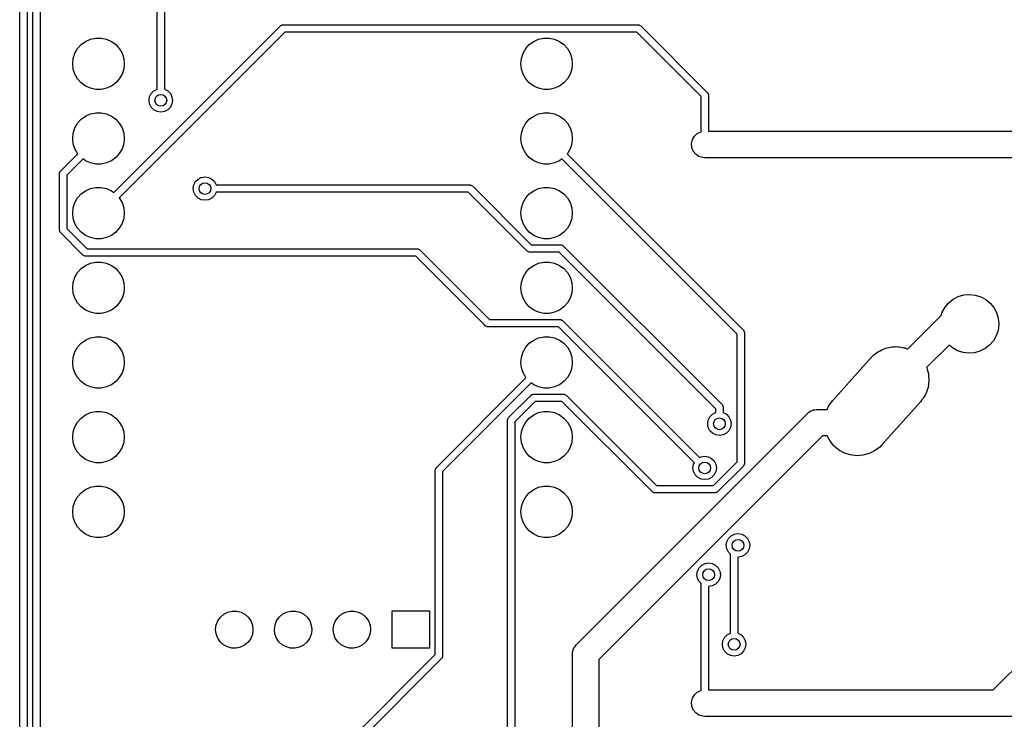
# Model space of a CAD drawing. Extents: x 124.3 to 210.2, y -114.7 to -26.3.
# Tile 6 of 9: x 127.2 to 160.7, y -67.1 to -43.3. Entities that reach past the tile are written whole.
import ezdxf

# ---------------------------------------------------------------- set-up
doc = ezdxf.new("R2010")
doc.units = 0
doc.layers.add('BLACK', color=7, linetype='CONTINUOUS')

msp = doc.modelspace()

# ---------------------------------------------------------------- linework, layer by layer
at = {"layer": 'BLACK', "linetype": 'CONTINUOUS'}
for p, q in [((127.2, -106.11), (127.2, -32.8311)), ((127.45, -32.8829), (127.45, -106.058)), ((127.65, -103.141), (127.65, -34.159)), ((127.9, -34.2108), (127.9, -103.089)), ((131.875, -45.6203), (131.875, -36.7658)), ((132.125, -36.714), (132.125, -45.6203)), ((130.402, -49.1357), (136.073, -43.4643)), ((136.073, -43.4643), (136.091, -43.451)), ((136.091, -43.451), (136.094, -43.4475)), ((136.094, -43.4475), (136.096, -43.4467)), ((136.096, -43.4467), (136.102, -43.4428)), ((136.102, -43.4428), (136.132, -43.4364)), ((136.132, -43.4364), (136.161, -43.4277)), ((136.161, -43.4277), (148.237, -43.4277)), ((148.237, -43.4277), (148.259, -43.4309)), ((148.259, -43.4309), (148.263, -43.4306)), ((148.263, -43.4306), (148.266, -43.4319)), ((148.266, -43.4319), (148.272, -43.4328)), ((148.272, -43.4328), (148.298, -43.4495)), ((148.298, -43.4495), (148.325, -43.4643)), ((148.325, -43.4643), (150.588, -45.7277)), ((136.213, -43.6777), (130.581, -49.3099)), ((148.185, -43.6777), (136.213, -43.6777)), ((150.375, -45.8679), (148.185, -43.6777)), ((129.171, -44.2389), (129.294, -44.1028)), ((129.294, -44.1028), (129.442, -43.9951)), ((129.442, -43.9951), (129.609, -43.9206)), ((129.609, -43.9206), (129.788, -43.8825)), ((129.788, -43.8825), (129.972, -43.8825)), ((129.972, -43.8825), (130.151, -43.9206)), ((130.151, -43.9206), (130.318, -43.9951)), ((130.318, -43.9951), (130.466, -44.1028)), ((130.466, -44.1028), (130.589, -44.2389)), ((144.411, -44.2389), (144.534, -44.1028)), ((144.534, -44.1028), (144.682, -43.9951)), ((144.682, -43.9951), (144.849, -43.9206)), ((144.849, -43.9206), (145.028, -43.8825)), ((145.028, -43.8825), (145.212, -43.8825)), ((145.212, -43.8825), (145.391, -43.9206)), ((145.391, -43.9206), (145.558, -43.9951)), ((145.558, -43.9951), (145.706, -44.1028)), ((145.706, -44.1028), (145.829, -44.2389)), ((129.023, -44.5718), (129.079, -44.3976)), ((129.079, -44.3976), (129.171, -44.2389)), ((130.589, -44.2389), (130.681, -44.3976)), ((130.681, -44.3976), (130.737, -44.5718)), ((144.263, -44.5718), (144.319, -44.3976)), ((144.319, -44.3976), (144.411, -44.2389)), ((145.829, -44.2389), (145.921, -44.3976)), ((145.921, -44.3976), (145.977, -44.5718)), ((129.004, -44.754), (129.023, -44.5718)), ((129.023, -44.9362), (129.004, -44.754)), ((130.737, -44.5718), (130.756, -44.754)), ((130.756, -44.754), (130.737, -44.9362)), ((144.244, -44.754), (144.263, -44.5718)), ((144.263, -44.9362), (144.244, -44.754)), ((145.977, -44.5718), (145.996, -44.754)), ((145.996, -44.754), (145.977, -44.9362)), ((129.079, -45.1104), (129.023, -44.9362)), ((129.171, -45.2691), (129.079, -45.1104)), ((130.681, -45.1104), (130.589, -45.2691)), ((130.737, -44.9362), (130.681, -45.1104)), ((144.319, -45.1104), (144.263, -44.9362)), ((144.411, -45.2691), (144.319, -45.1104)), ((145.921, -45.1104), (145.829, -45.2691)), ((145.977, -44.9362), (145.921, -45.1104)), ((129.294, -45.4052), (129.171, -45.2691)), ((129.442, -45.5129), (129.294, -45.4052)), ((129.609, -45.5874), (129.442, -45.5129)), ((130.318, -45.5129), (130.151, -45.5874)), ((130.466, -45.4052), (130.318, -45.5129)), ((130.589, -45.2691), (130.466, -45.4052)), ((144.534, -45.4052), (144.411, -45.2691)), ((144.682, -45.5129), (144.534, -45.4052)), ((144.849, -45.5874), (144.682, -45.5129)), ((145.558, -45.5129), (145.391, -45.5874)), ((145.706, -45.4052), (145.558, -45.5129)), ((145.829, -45.2691), (145.706, -45.4052)), ((129.788, -45.6255), (129.609, -45.5874)), ((129.972, -45.6255), (129.788, -45.6255)), ((130.151, -45.5874), (129.972, -45.6255)), ((131.6, -46), (131.62, -45.8764)), ((131.62, -45.8764), (131.676, -45.7649)), ((131.676, -45.7649), (131.765, -45.6764)), ((131.765, -45.6764), (131.875, -45.6203)), ((132.125, -45.6203), (132.235, -45.6764)), ((132.235, -45.6764), (132.324, -45.7649)), ((132.324, -45.7649), (132.38, -45.8764)), ((132.38, -45.8764), (132.4, -46)), ((145.028, -45.6255), (144.849, -45.5874)), ((145.212, -45.6255), (145.028, -45.6255)), ((145.391, -45.5874), (145.212, -45.6255)), ((150.375, -47.0688), (150.375, -45.8679)), ((150.588, -45.7277), (150.602, -45.7455)), ((150.602, -45.7455), (150.605, -45.7485)), ((150.605, -45.7485), (150.606, -45.7512)), ((150.606, -45.7512), (150.61, -45.7564)), ((150.61, -45.7564), (150.616, -45.7865)), ((150.616, -45.7865), (150.625, -45.8161)), ((150.625, -45.8161), (150.625, -47.05)), ((131.62, -46.1236), (131.6, -46)), ((131.676, -46.2351), (131.62, -46.1236)), ((132.38, -46.1236), (132.324, -46.2351)), ((132.4, -46), (132.38, -46.1236)), ((129.294, -46.6428), (129.442, -46.5351)), ((129.442, -46.5351), (129.609, -46.4606)), ((129.609, -46.4606), (129.788, -46.4225)), ((129.788, -46.4225), (129.972, -46.4225)), ((129.972, -46.4225), (130.151, -46.4606)), ((130.151, -46.4606), (130.318, -46.5351)), ((130.318, -46.5351), (130.466, -46.6428)), ((131.765, -46.3236), (131.676, -46.2351)), ((131.876, -46.3804), (131.765, -46.3236)), ((132, -46.4), (131.876, -46.3804)), ((132.124, -46.3804), (132, -46.4)), ((132.235, -46.3236), (132.124, -46.3804)), ((132.324, -46.2351), (132.235, -46.3236)), ((144.534, -46.6428), (144.682, -46.5351)), ((144.682, -46.5351), (144.849, -46.4606)), ((144.849, -46.4606), (145.028, -46.4225)), ((145.028, -46.4225), (145.212, -46.4225)), ((145.212, -46.4225), (145.391, -46.4606)), ((145.391, -46.4606), (145.558, -46.5351)), ((145.558, -46.5351), (145.706, -46.6428)), ((129.079, -46.9376), (129.171, -46.7789)), ((129.171, -46.7789), (129.294, -46.6428)), ((130.466, -46.6428), (130.589, -46.7789)), ((130.589, -46.7789), (130.681, -46.9376)), ((144.319, -46.9376), (144.411, -46.7789)), ((144.411, -46.7789), (144.534, -46.6428)), ((145.706, -46.6428), (145.829, -46.7789)), ((145.829, -46.7789), (145.921, -46.9376)), ((129.004, -47.294), (129.023, -47.1118)), ((129.023, -47.1118), (129.079, -46.9376)), ((130.681, -46.9376), (130.737, -47.1118)), ((130.737, -47.1118), (130.756, -47.294)), ((144.244, -47.294), (144.263, -47.1118)), ((144.263, -47.1118), (144.319, -46.9376)), ((145.921, -46.9376), (145.977, -47.1118)), ((145.977, -47.1118), (145.996, -47.294)), ((150.082, -47.3343), (150.149, -47.2186)), ((150.149, -47.2186), (150.247, -47.1278)), ((150.247, -47.1278), (150.368, -47.0699)), ((150.368, -47.0699), (150.375, -47.0688)), ((150.625, -47.05), (161.314, -47.05)), ((129.023, -47.4762), (129.004, -47.294)), ((129.079, -47.6504), (129.023, -47.4762)), ((130.737, -47.4762), (130.681, -47.6504)), ((130.756, -47.294), (130.737, -47.4762)), ((144.263, -47.4762), (144.244, -47.294)), ((144.319, -47.6504), (144.263, -47.4762)), ((145.977, -47.4762), (145.921, -47.6504)), ((145.996, -47.294), (145.977, -47.4762)), ((150.051, -47.4647), (150.082, -47.3343)), ((150.061, -47.5982), (150.051, -47.4647)), ((128.59, -48.4069), (129.179, -47.8181)), ((129.171, -47.8091), (129.079, -47.6504)), ((129.179, -47.8181), (129.171, -47.8091)), ((130.589, -47.8091), (130.466, -47.9452)), ((130.681, -47.6504), (130.589, -47.8091)), ((144.411, -47.8091), (144.319, -47.6504)), ((144.534, -47.9452), (144.411, -47.8091)), ((145.829, -47.8091), (145.821, -47.8181)), ((145.821, -47.8181), (151.813, -53.8106)), ((145.921, -47.6504), (145.829, -47.8091)), ((150.109, -47.723), (150.061, -47.5982)), ((150.192, -47.828), (150.109, -47.723)), ((150.302, -47.9041), (150.192, -47.828)), ((129.358, -47.9923), (128.804, -48.5471)), ((129.442, -48.0529), (129.358, -47.9923)), ((129.609, -48.1274), (129.442, -48.0529)), ((129.788, -48.1655), (129.609, -48.1274)), ((129.972, -48.1655), (129.788, -48.1655)), ((130.151, -48.1274), (129.972, -48.1655)), ((130.318, -48.0529), (130.151, -48.1274)), ((130.466, -47.9452), (130.318, -48.0529)), ((144.682, -48.0529), (144.534, -47.9452)), ((144.849, -48.1274), (144.682, -48.0529)), ((145.028, -48.1655), (144.849, -48.1274)), ((145.212, -48.1655), (145.028, -48.1655)), ((145.391, -48.1274), (145.212, -48.1655)), ((145.558, -48.0529), (145.391, -48.1274)), ((145.642, -47.9923), (145.558, -48.0529)), ((151.6, -53.9508), (145.642, -47.9923)), ((150.43, -47.9445), (150.302, -47.9041)), ((150.5, -47.95), (150.43, -47.9445)), ((194.413, -47.95), (150.5, -47.95)), ((128.554, -48.4953), (128.557, -48.4733)), ((128.554, -50.4106), (128.554, -48.4953)), ((128.557, -48.4687), (128.558, -48.4662)), ((128.557, -48.4733), (128.557, -48.4687)), ((128.558, -48.4662), (128.559, -48.4598)), ((128.559, -48.4598), (128.576, -48.4339)), ((128.576, -48.4339), (128.59, -48.4069)), ((128.804, -48.5471), (128.804, -50.3588)), ((133.1, -49), (133.12, -48.8764)), ((133.12, -48.8764), (133.176, -48.7649)), ((133.176, -48.7649), (133.265, -48.6764)), ((133.265, -48.6764), (133.376, -48.6196)), ((133.376, -48.6196), (133.5, -48.6)), ((133.5, -48.6), (133.624, -48.6196)), ((133.624, -48.6196), (133.735, -48.6764)), ((133.735, -48.6764), (133.824, -48.7649)), ((133.824, -48.7649), (133.88, -48.875)), ((133.88, -48.875), (142.508, -48.875)), ((142.508, -48.875), (142.53, -48.8782)), ((142.53, -48.8782), (142.535, -48.8779)), ((142.535, -48.8779), (142.537, -48.8792)), ((142.537, -48.8792), (142.544, -48.8801)), ((142.544, -48.8801), (142.569, -48.8968)), ((129.171, -49.3189), (129.294, -49.1828)), ((129.294, -49.1828), (129.442, -49.0751)), ((129.442, -49.0751), (129.609, -49.0006)), ((129.609, -49.0006), (129.788, -48.9625)), ((129.788, -48.9625), (129.972, -48.9625)), ((129.972, -48.9625), (130.151, -49.0006)), ((130.151, -49.0006), (130.318, -49.0751)), ((130.318, -49.0751), (130.402, -49.1357)), ((133.12, -49.1236), (133.1, -49)), ((133.176, -49.2351), (133.12, -49.1236)), ((133.88, -49.125), (133.824, -49.2351)), ((142.456, -49.125), (133.88, -49.125)), ((144.455, -51.1237), (142.456, -49.125)), ((142.569, -48.8968), (142.596, -48.9116)), ((142.596, -48.9116), (144.595, -50.9103)), ((144.411, -49.3189), (144.534, -49.1828)), ((144.534, -49.1828), (144.682, -49.0751)), ((144.682, -49.0751), (144.849, -49.0006)), ((144.849, -49.0006), (145.028, -48.9625)), ((145.028, -48.9625), (145.212, -48.9625)), ((145.212, -48.9625), (145.391, -49.0006)), ((145.391, -49.0006), (145.558, -49.0751)), ((145.558, -49.0751), (145.706, -49.1828)), ((145.706, -49.1828), (145.829, -49.3189)), ((129.023, -49.6518), (129.079, -49.4776)), ((129.079, -49.4776), (129.171, -49.3189)), ((130.581, -49.3099), (130.589, -49.3189)), ((130.589, -49.3189), (130.681, -49.4776)), ((130.681, -49.4776), (130.737, -49.6518)), ((133.265, -49.3236), (133.176, -49.2351)), ((133.376, -49.3804), (133.265, -49.3236)), ((133.5, -49.4), (133.376, -49.3804)), ((133.624, -49.3804), (133.5, -49.4)), ((133.735, -49.3236), (133.624, -49.3804)), ((133.824, -49.2351), (133.735, -49.3236)), ((144.263, -49.6518), (144.319, -49.4776)), ((144.319, -49.4776), (144.411, -49.3189)), ((145.829, -49.3189), (145.921, -49.4776)), ((145.921, -49.4776), (145.977, -49.6518)), ((129.004, -49.834), (129.023, -49.6518)), ((129.023, -50.0162), (129.004, -49.834)), ((130.737, -49.6518), (130.756, -49.834)), ((130.756, -49.834), (130.737, -50.0162)), ((144.244, -49.834), (144.263, -49.6518)), ((144.263, -50.0162), (144.244, -49.834)), ((145.977, -49.6518), (145.996, -49.834)), ((145.996, -49.834), (145.977, -50.0162)), ((129.079, -50.1904), (129.023, -50.0162)), ((129.171, -50.3491), (129.079, -50.1904)), ((130.681, -50.1904), (130.589, -50.3491)), ((130.737, -50.0162), (130.681, -50.1904)), ((144.319, -50.1904), (144.263, -50.0162)), ((144.411, -50.3491), (144.319, -50.1904)), ((145.921, -50.1904), (145.829, -50.3491)), ((145.977, -50.0162), (145.921, -50.1904)), ((128.562, -50.4402), (128.554, -50.4106)), ((128.569, -50.4703), (128.562, -50.4402)), ((128.573, -50.4755), (128.569, -50.4703)), ((128.574, -50.4782), (128.573, -50.4755)), ((128.577, -50.4812), (128.574, -50.4782)), ((128.59, -50.499), (128.577, -50.4812)), ((129.352, -51.2611), (128.59, -50.499)), ((128.804, -50.3588), (129.493, -51.0477)), ((129.294, -50.4852), (129.171, -50.3491)), ((129.442, -50.5929), (129.294, -50.4852)), ((130.466, -50.4852), (130.318, -50.5929)), ((130.589, -50.3491), (130.466, -50.4852)), ((144.534, -50.4852), (144.411, -50.3491)), ((144.682, -50.5929), (144.534, -50.4852)), ((145.706, -50.4852), (145.558, -50.5929)), ((145.829, -50.3491), (145.706, -50.4852)), ((129.609, -50.6674), (129.442, -50.5929)), ((129.788, -50.7055), (129.609, -50.6674)), ((129.972, -50.7055), (129.788, -50.7055)), ((130.151, -50.6674), (129.972, -50.7055)), ((130.318, -50.5929), (130.151, -50.6674)), ((144.849, -50.6674), (144.682, -50.5929)), ((145.028, -50.7055), (144.849, -50.6674)), ((145.212, -50.7055), (145.028, -50.7055)), ((145.391, -50.6674), (145.212, -50.7055)), ((145.558, -50.5929), (145.391, -50.6674)), ((129.493, -51.0477), (140.723, -51.0477)), ((140.723, -51.0477), (140.745, -51.0509)), ((140.745, -51.0509), (140.749, -51.0506)), ((140.749, -51.0506), (140.752, -51.0519)), ((140.752, -51.0519), (140.758, -51.0528)), ((140.758, -51.0528), (140.784, -51.0695)), ((140.784, -51.0695), (140.811, -51.0843)), ((140.811, -51.0843), (143.177, -53.4503)), ((144.482, -51.1385), (144.455, -51.1237)), ((144.508, -51.1552), (144.482, -51.1385)), ((144.514, -51.1561), (144.508, -51.1552)), ((144.517, -51.1574), (144.514, -51.1561)), ((144.521, -51.1571), (144.517, -51.1574)), ((144.543, -51.1603), (144.521, -51.1571)), ((145.549, -51.1603), (144.543, -51.1603)), ((144.595, -50.9103), (145.601, -50.9103)), ((150.875, -56.4861), (145.549, -51.1603)), ((145.601, -50.9103), (145.623, -50.9135)), ((145.623, -50.9135), (145.628, -50.9132)), ((145.628, -50.9132), (145.63, -50.9145)), ((145.63, -50.9145), (145.636, -50.9154)), ((145.636, -50.9154), (145.662, -50.9322)), ((145.662, -50.9322), (145.689, -50.9469)), ((145.689, -50.9469), (151.088, -56.3459)), ((129.379, -51.2759), (129.352, -51.2611)), ((129.405, -51.2926), (129.379, -51.2759)), ((129.412, -51.2935), (129.405, -51.2926)), ((129.414, -51.2948), (129.412, -51.2935)), ((129.419, -51.2945), (129.414, -51.2948)), ((129.441, -51.2977), (129.419, -51.2945)), ((140.671, -51.2977), (129.441, -51.2977)), ((129.442, -51.6151), (129.609, -51.5406)), ((129.609, -51.5406), (129.788, -51.5025)), ((129.788, -51.5025), (129.972, -51.5025)), ((129.972, -51.5025), (130.151, -51.5406)), ((130.151, -51.5406), (130.318, -51.6151)), ((143.001, -53.6273), (140.671, -51.2977)), ((144.682, -51.6151), (144.849, -51.5406)), ((144.849, -51.5406), (145.028, -51.5025)), ((145.028, -51.5025), (145.212, -51.5025)), ((145.212, -51.5025), (145.391, -51.5406)), ((145.391, -51.5406), (145.558, -51.6151)), ((129.079, -52.0176), (129.171, -51.8589)), ((129.171, -51.8589), (129.294, -51.7228)), ((129.294, -51.7228), (129.442, -51.6151)), ((130.318, -51.6151), (130.466, -51.7228)), ((130.466, -51.7228), (130.589, -51.8589)), ((130.589, -51.8589), (130.681, -52.0176)), ((144.319, -52.0176), (144.411, -51.8589)), ((144.411, -51.8589), (144.534, -51.7228)), ((144.534, -51.7228), (144.682, -51.6151)), ((145.558, -51.6151), (145.706, -51.7228)), ((145.706, -51.7228), (145.829, -51.8589)), ((145.829, -51.8589), (145.921, -52.0176)), ((129.004, -52.374), (129.023, -52.1918)), ((129.023, -52.1918), (129.079, -52.0176)), ((130.681, -52.0176), (130.737, -52.1918)), ((130.737, -52.1918), (130.756, -52.374)), ((144.244, -52.374), (144.263, -52.1918)), ((144.263, -52.1918), (144.319, -52.0176)), ((145.921, -52.0176), (145.977, -52.1918)), ((145.977, -52.1918), (145.996, -52.374)), ((129.023, -52.5562), (129.004, -52.374)), ((129.079, -52.7304), (129.023, -52.5562)), ((130.737, -52.5562), (130.681, -52.7304)), ((130.756, -52.374), (130.737, -52.5562)), ((144.263, -52.5562), (144.244, -52.374)), ((144.319, -52.7304), (144.263, -52.5562)), ((145.977, -52.5562), (145.921, -52.7304)), ((145.996, -52.374), (145.977, -52.5562)), ((129.171, -52.8891), (129.079, -52.7304)), ((129.294, -53.0252), (129.171, -52.8891)), ((130.589, -52.8891), (130.466, -53.0252)), ((130.681, -52.7304), (130.589, -52.8891)), ((144.411, -52.8891), (144.319, -52.7304)), ((144.534, -53.0252), (144.411, -52.8891)), ((145.829, -52.8891), (145.706, -53.0252)), ((145.921, -52.7304), (145.829, -52.8891)), ((158.675, -53.035), (158.8, -52.8855)), ((158.8, -52.8855), (158.952, -52.7632)), ((158.952, -52.7632), (159.125, -52.6728)), ((159.125, -52.6728), (159.313, -52.6177)), ((159.313, -52.6177), (159.507, -52.6)), ((159.507, -52.6), (159.701, -52.6204)), ((159.701, -52.6204), (159.888, -52.6781)), ((159.888, -52.6781), (160.059, -52.771)), ((160.059, -52.771), (160.21, -52.8954)), ((160.21, -52.8954), (160.333, -53.0466)), ((129.442, -53.1329), (129.294, -53.0252)), ((129.609, -53.2074), (129.442, -53.1329)), ((129.788, -53.2455), (129.609, -53.2074)), ((129.972, -53.2455), (129.788, -53.2455)), ((130.151, -53.2074), (129.972, -53.2455)), ((130.318, -53.1329), (130.151, -53.2074)), ((130.466, -53.0252), (130.318, -53.1329)), ((144.682, -53.1329), (144.534, -53.0252)), ((144.849, -53.2074), (144.682, -53.1329)), ((145.028, -53.2455), (144.849, -53.2074)), ((145.212, -53.2455), (145.028, -53.2455)), ((145.391, -53.2074), (145.212, -53.2455)), ((145.558, -53.1329), (145.391, -53.2074)), ((145.706, -53.0252), (145.558, -53.1329)), ((158.545, -53.3184), (158.581, -53.2061)), ((158.581, -53.2061), (158.675, -53.035)), ((160.333, -53.0466), (160.425, -53.2189)), ((160.425, -53.2189), (160.481, -53.4058)), ((143.177, -53.4503), (145.575, -53.4503)), ((145.575, -53.4503), (145.597, -53.4535)), ((145.597, -53.4535), (145.602, -53.4532)), ((145.602, -53.4532), (145.604, -53.4545)), ((145.604, -53.4545), (145.611, -53.4554)), ((145.611, -53.4554), (145.637, -53.4721)), ((145.637, -53.4721), (145.664, -53.4869)), ((145.664, -53.4869), (150.323, -58.1466)), ((157.409, -54.4546), (158.545, -53.3184)), ((160.481, -53.4058), (160.5, -53.6)), ((143.037, -53.6637), (143.001, -53.6273)), ((143.064, -53.6785), (143.037, -53.6637)), ((143.09, -53.6952), (143.064, -53.6785)), ((143.096, -53.6961), (143.09, -53.6952)), ((143.099, -53.6974), (143.096, -53.6961)), ((143.103, -53.6971), (143.099, -53.6974)), ((143.125, -53.7003), (143.103, -53.6971)), ((145.524, -53.7003), (143.125, -53.7003)), ((150.147, -58.3234), (145.524, -53.7003)), ((151.813, -53.8106), (151.827, -53.8284)), ((151.827, -53.8284), (151.83, -53.8315)), ((151.83, -53.8315), (151.831, -53.8342)), ((151.831, -53.8342), (151.835, -53.8394)), ((151.835, -53.8394), (151.841, -53.8695)), ((151.841, -53.8695), (151.85, -53.899)), ((151.85, -53.899), (151.85, -58.348)), ((160.475, -53.8215), (160.414, -54.0067)), ((160.5, -53.6279), (160.475, -53.8215)), ((160.5, -53.6), (160.5, -53.6279)), ((129.294, -54.2628), (129.442, -54.1551)), ((129.442, -54.1551), (129.609, -54.0806)), ((129.609, -54.0806), (129.788, -54.0425)), ((129.788, -54.0425), (129.972, -54.0425)), ((129.972, -54.0425), (130.151, -54.0806)), ((130.151, -54.0806), (130.318, -54.1551)), ((130.318, -54.1551), (130.466, -54.2628)), ((144.534, -54.2628), (144.682, -54.1551)), ((144.682, -54.1551), (144.849, -54.0806)), ((144.849, -54.0806), (145.028, -54.0425)), ((145.028, -54.0425), (145.212, -54.0425)), ((145.212, -54.0425), (145.391, -54.0806)), ((145.391, -54.0806), (145.558, -54.1551)), ((145.558, -54.1551), (145.706, -54.2628)), ((151.6, -58.2962), (151.6, -53.9508)), ((160.317, -54.1764), (160.19, -54.3242)), ((160.414, -54.0067), (160.317, -54.1764)), ((129.023, -54.7318), (129.079, -54.5576)), ((129.079, -54.5576), (129.171, -54.3989)), ((129.171, -54.3989), (129.294, -54.2628)), ((130.466, -54.2628), (130.589, -54.3989)), ((130.589, -54.3989), (130.681, -54.5576)), ((130.681, -54.5576), (130.737, -54.7318)), ((144.263, -54.7318), (144.319, -54.5576)), ((144.319, -54.5576), (144.411, -54.3989)), ((144.411, -54.3989), (144.534, -54.2628)), ((145.706, -54.2628), (145.829, -54.3989)), ((145.829, -54.3989), (145.921, -54.5576)), ((145.921, -54.5576), (145.977, -54.7318)), ((156.339, -54.5899), (156.377, -54.5671)), ((156.377, -54.5671), (156.411, -54.5418)), ((156.411, -54.5418), (156.462, -54.5165)), ((156.462, -54.5165), (156.516, -54.4846)), ((156.516, -54.4846), (156.561, -54.4678)), ((156.561, -54.4678), (156.602, -54.4476)), ((156.602, -54.4476), (156.654, -54.4334)), ((156.654, -54.4334), (156.709, -54.4133)), ((156.709, -54.4133), (156.761, -54.4044)), ((156.761, -54.4044), (156.809, -54.3914)), ((156.809, -54.3914), (156.859, -54.3876)), ((156.859, -54.3876), (156.912, -54.3785)), ((156.912, -54.3785), (156.969, -54.3792)), ((156.969, -54.3792), (157.022, -54.3752)), ((157.022, -54.3752), (157.068, -54.3805)), ((157.068, -54.3805), (157.118, -54.3812)), ((157.118, -54.3812), (157.178, -54.3931)), ((157.178, -54.3931), (157.234, -54.3996)), ((157.234, -54.3996), (157.275, -54.4124)), ((157.275, -54.4124), (157.32, -54.4213)), ((157.32, -54.4213), (157.381, -54.4457)), ((157.381, -54.4457), (157.409, -54.4546)), ((158.814, -54.3227), (158.047, -55.0897)), ((158.929, -54.4211), (158.814, -54.3227)), ((159.1, -54.5164), (158.929, -54.4211)), ((159.285, -54.5767), (159.1, -54.5164)), ((159.479, -54.5998), (159.285, -54.5767)), ((159.674, -54.5848), (159.479, -54.5998)), ((159.862, -54.5323), (159.674, -54.5848)), ((160.036, -54.4443), (159.862, -54.5323)), ((160.19, -54.3242), (160.036, -54.4443)), ((129.004, -54.914), (129.023, -54.7318)), ((129.023, -55.0962), (129.004, -54.914)), ((130.737, -54.7318), (130.756, -54.914)), ((130.756, -54.914), (130.737, -55.0962)), ((144.244, -54.914), (144.263, -54.7318)), ((144.263, -55.0962), (144.244, -54.914)), ((145.977, -54.7318), (145.996, -54.914)), ((145.996, -54.914), (145.977, -55.0962)), ((154.853, -56.2087), (156.163, -54.7487)), ((156.163, -54.7487), (156.178, -54.7332)), ((156.178, -54.7332), (156.184, -54.7256)), ((156.184, -54.7256), (156.195, -54.7155)), ((156.195, -54.7155), (156.24, -54.6706)), ((156.24, -54.6706), (156.289, -54.6338)), ((156.289, -54.6338), (156.339, -54.5899)), ((129.079, -55.2704), (129.023, -55.0962)), ((130.737, -55.0962), (130.681, -55.2704)), ((144.319, -55.2704), (144.263, -55.0962)), ((145.977, -55.0962), (145.921, -55.2704)), ((158.047, -55.0897), (158.05, -55.0968)), ((158.05, -55.0968), (158.075, -55.1832)), ((158.075, -55.1832), (158.098, -55.2546)), ((158.098, -55.2546), (158.1, -55.2746)), ((129.171, -55.4291), (129.079, -55.2704)), ((129.294, -55.5652), (129.171, -55.4291)), ((129.442, -55.6729), (129.294, -55.5652)), ((130.466, -55.5652), (130.318, -55.6729)), ((130.589, -55.4291), (130.466, -55.5652)), ((130.681, -55.2704), (130.589, -55.4291)), ((141.372, -58.4856), (144.419, -55.4381)), ((144.411, -55.4291), (144.319, -55.2704)), ((144.419, -55.4381), (144.411, -55.4291)), ((145.706, -55.5652), (145.558, -55.6729)), ((145.829, -55.4291), (145.706, -55.5652)), ((145.921, -55.2704), (145.829, -55.4291)), ((158.1, -55.2746), (158.106, -55.295)), ((158.106, -55.295), (158.115, -55.3903)), ((158.123, -55.5589), (158.114, -55.6219)), ((158.115, -55.3903), (158.124, -55.4666)), ((158.124, -55.4666), (158.123, -55.4829)), ((158.123, -55.4829), (158.125, -55.5)), ((158.125, -55.5), (158.123, -55.5589)), ((129.609, -55.7474), (129.442, -55.6729)), ((129.788, -55.7855), (129.609, -55.7474)), ((129.972, -55.7855), (129.788, -55.7855)), ((130.151, -55.7474), (129.972, -55.7855)), ((130.318, -55.6729), (130.151, -55.7474)), ((144.598, -55.6123), (141.585, -58.6258)), ((144.682, -55.6729), (144.598, -55.6123)), ((144.849, -55.7474), (144.682, -55.6729)), ((145.028, -55.7855), (144.849, -55.7474)), ((145.212, -55.7855), (145.028, -55.7855)), ((145.391, -55.7474), (145.212, -55.7855)), ((145.558, -55.6729), (145.391, -55.7474)), ((158.04, -55.9201), (158.028, -55.9576)), ((158.056, -55.8866), (158.04, -55.9201)), ((158.072, -55.8271), (158.056, -55.8866)), ((158.094, -55.7626), (158.072, -55.8271)), ((158.1, -55.7194), (158.094, -55.7626)), ((158.111, -55.6799), (158.1, -55.7194)), ((158.114, -55.6219), (158.111, -55.6799)), ((143.83, -56.789), (144.592, -56.0269)), ((144.733, -56.2403), (144.044, -56.9292)), ((144.592, -56.0269), (144.61, -56.0136)), ((144.61, -56.0136), (144.613, -56.0101)), ((144.613, -56.0101), (144.616, -56.0093)), ((144.616, -56.0093), (144.621, -56.0054)), ((144.621, -56.0054), (144.651, -55.999)), ((144.651, -55.999), (144.681, -55.9903)), ((144.681, -55.9903), (145.697, -55.9903)), ((145.645, -56.2403), (144.733, -56.2403)), ((148.718, -59.3134), (145.645, -56.2403)), ((145.697, -55.9903), (145.719, -55.9935)), ((145.719, -55.9935), (145.723, -55.9932)), ((145.723, -55.9932), (145.726, -55.9945)), ((145.726, -55.9945), (145.732, -55.9954)), ((145.732, -55.9954), (145.758, -56.0121)), ((145.758, -56.0121), (145.785, -56.0269)), ((145.785, -56.0269), (148.858, -59.1)), ((154.726, -56.3806), (154.853, -56.2087)), ((157.837, -56.2513), (156.527, -57.7113)), ((157.878, -56.1966), (157.837, -56.2513)), ((157.927, -56.1372), (157.878, -56.1966)), ((157.944, -56.1063), (157.927, -56.1372)), ((157.964, -56.0794), (157.944, -56.1063)), ((157.992, -56.0209), (157.964, -56.0794)), ((158.028, -55.9576), (157.992, -56.0209)), ((129.609, -56.6206), (129.788, -56.5825)), ((129.788, -56.5825), (129.972, -56.5825)), ((129.972, -56.5825), (130.151, -56.6206)), ((144.849, -56.6206), (145.028, -56.5825)), ((145.028, -56.5825), (145.212, -56.5825)), ((145.212, -56.5825), (145.391, -56.6206)), ((150.875, -56.6203), (150.875, -56.4861)), ((151.088, -56.3459), (151.102, -56.3638)), ((151.102, -56.3638), (151.105, -56.3668)), ((151.105, -56.3668), (151.106, -56.3695)), ((151.106, -56.3695), (151.11, -56.3747)), ((151.11, -56.3747), (151.116, -56.4048)), ((151.116, -56.4048), (151.125, -56.4343)), ((151.125, -56.4343), (151.125, -56.6203)), ((154.002, -56.6418), (154.055, -56.5959)), ((154.055, -56.5959), (154.062, -56.5927)), ((154.062, -56.5927), (154.067, -56.5878)), ((154.067, -56.5878), (154.121, -56.5619)), ((154.121, -56.5619), (154.174, -56.5343)), ((154.174, -56.5343), (154.181, -56.533)), ((154.181, -56.533), (154.188, -56.5299)), ((154.188, -56.5299), (154.247, -56.521)), ((154.247, -56.521), (154.306, -56.5102)), ((154.306, -56.5102), (154.313, -56.5111)), ((154.313, -56.5111), (154.32, -56.51)), ((154.32, -56.51), (154.664, -56.51)), ((154.664, -56.51), (154.726, -56.3806)), ((129.171, -56.9389), (129.294, -56.8028)), ((129.294, -56.8028), (129.442, -56.6951)), ((129.442, -56.6951), (129.609, -56.6206)), ((130.151, -56.6206), (130.318, -56.6951)), ((130.318, -56.6951), (130.466, -56.8028)), ((130.466, -56.8028), (130.589, -56.9389)), ((143.794, -56.8774), (143.797, -56.8553)), ((143.794, -68.2987), (143.794, -56.8774)), ((143.797, -56.8507), (143.798, -56.8483)), ((143.797, -56.8553), (143.797, -56.8507)), ((143.798, -56.8483), (143.799, -56.8419)), ((143.799, -56.8419), (143.816, -56.816)), ((143.816, -56.816), (143.83, -56.789)), ((144.044, -56.9292), (144.044, -68.2469)), ((144.411, -56.9389), (144.534, -56.8028)), ((144.534, -56.8028), (144.682, -56.6951)), ((144.682, -56.6951), (144.849, -56.6206)), ((145.391, -56.6206), (145.558, -56.6951)), ((145.558, -56.6951), (145.706, -56.8028)), ((145.706, -56.8028), (145.829, -56.9389)), ((146.132, -64.5118), (154.002, -56.6418)), ((150.6, -57), (150.62, -56.8764)), ((150.62, -56.8764), (150.676, -56.7649)), ((150.676, -56.7649), (150.765, -56.6764)), ((150.765, -56.6764), (150.875, -56.6203)), ((151.125, -56.6203), (151.235, -56.6764)), ((151.235, -56.6764), (151.324, -56.7649)), ((151.324, -56.7649), (151.38, -56.8764)), ((151.38, -56.8764), (151.4, -57)), ((129.023, -57.2718), (129.079, -57.0976)), ((129.079, -57.0976), (129.171, -56.9389)), ((130.589, -56.9389), (130.681, -57.0976)), ((130.681, -57.0976), (130.737, -57.2718)), ((144.263, -57.2718), (144.319, -57.0976)), ((144.319, -57.0976), (144.411, -56.9389)), ((145.829, -56.9389), (145.921, -57.0976)), ((145.921, -57.0976), (145.977, -57.2718)), ((150.62, -57.1236), (150.6, -57)), ((150.676, -57.2351), (150.62, -57.1236)), ((150.765, -57.3236), (150.676, -57.2351)), ((151.324, -57.2351), (151.235, -57.3236)), ((151.38, -57.1236), (151.324, -57.2351)), ((151.4, -57), (151.38, -57.1236)), ((129.004, -57.454), (129.023, -57.2718)), ((129.023, -57.6362), (129.004, -57.454)), ((130.737, -57.2718), (130.756, -57.454)), ((130.756, -57.454), (130.737, -57.6362)), ((144.244, -57.454), (144.263, -57.2718)), ((144.263, -57.6362), (144.244, -57.454)), ((145.977, -57.2718), (145.996, -57.454)), ((145.996, -57.454), (145.977, -57.6362)), ((154.506, -57.41), (146.9, -65.0164)), ((150.876, -57.3804), (150.765, -57.3236)), ((151, -57.4), (150.876, -57.3804)), ((151.124, -57.3804), (151, -57.4)), ((151.235, -57.3236), (151.124, -57.3804)), ((154.659, -57.41), (154.506, -57.41)), ((154.762, -57.5956), (154.659, -57.41)), ((154.899, -57.7597), (154.762, -57.5956)), ((129.079, -57.8104), (129.023, -57.6362)), ((129.171, -57.9691), (129.079, -57.8104)), ((130.681, -57.8104), (130.589, -57.9691)), ((130.737, -57.6362), (130.681, -57.8104)), ((144.319, -57.8104), (144.263, -57.6362)), ((144.411, -57.9691), (144.319, -57.8104)), ((145.921, -57.8104), (145.829, -57.9691)), ((145.977, -57.6362), (145.921, -57.8104)), ((155.064, -57.8949), (154.899, -57.7597)), ((155.252, -57.9963), (155.064, -57.8949)), ((156.279, -57.9182), (156.088, -58.0124)), ((156.45, -57.7894), (156.279, -57.9182)), ((156.527, -57.7113), (156.45, -57.7894)), ((129.294, -58.1052), (129.171, -57.9691)), ((129.442, -58.2129), (129.294, -58.1052)), ((129.609, -58.2874), (129.442, -58.2129)), ((130.318, -58.2129), (130.151, -58.2874)), ((130.466, -58.1052), (130.318, -58.2129)), ((130.589, -57.9691), (130.466, -58.1052)), ((144.534, -58.1052), (144.411, -57.9691)), ((144.682, -58.2129), (144.534, -58.1052)), ((144.849, -58.2874), (144.682, -58.2129)), ((145.558, -58.2129), (145.391, -58.2874)), ((145.706, -58.1052), (145.558, -58.2129)), ((145.829, -57.9691), (145.706, -58.1052)), ((150.323, -58.1466), (150.376, -58.1196)), ((150.376, -58.1196), (150.5, -58.1)), ((150.5, -58.1), (150.624, -58.1196)), ((150.624, -58.1196), (150.735, -58.1764)), ((150.735, -58.1764), (150.824, -58.2649)), ((150.824, -58.2649), (150.88, -58.3764)), ((155.456, -58.0604), (155.252, -57.9963)), ((155.668, -58.0848), (155.456, -58.0604)), ((155.881, -58.0686), (155.668, -58.0848)), ((156.088, -58.0124), (155.881, -58.0686)), ((129.788, -58.3255), (129.609, -58.2874)), ((129.972, -58.3255), (129.788, -58.3255)), ((130.151, -58.2874), (129.972, -58.3255)), ((141.335, -58.574), (141.338, -58.552)), ((141.335, -64.8432), (141.335, -58.574)), ((141.338, -58.5474), (141.339, -58.5449)), ((141.338, -58.552), (141.338, -58.5474)), ((141.339, -58.5449), (141.34, -58.5385)), ((141.34, -58.5385), (141.357, -58.5126)), ((141.357, -58.5126), (141.372, -58.4856)), ((145.028, -58.3255), (144.849, -58.2874)), ((145.212, -58.3255), (145.028, -58.3255)), ((145.391, -58.2874), (145.212, -58.3255)), ((150.1, -58.5), (150.12, -58.3764)), ((150.12, -58.6236), (150.1, -58.5)), ((150.12, -58.3764), (150.147, -58.3234)), ((150.796, -59.1), (151.6, -58.2962)), ((150.88, -58.3764), (150.9, -58.5)), ((150.9, -58.5), (150.88, -58.6236)), ((151.813, -58.4364), (150.936, -59.3134)), ((151.828, -58.4094), (151.813, -58.4364)), ((151.845, -58.3835), (151.828, -58.4094)), ((151.846, -58.3771), (151.845, -58.3835)), ((151.847, -58.3746), (151.846, -58.3771)), ((151.85, -58.348), (151.847, -58.37)), ((151.847, -58.37), (151.847, -58.3746)), ((141.585, -58.6258), (141.585, -64.895)), ((150.176, -58.7351), (150.12, -58.6236)), ((150.265, -58.8236), (150.176, -58.7351)), ((150.376, -58.8804), (150.265, -58.8236)), ((150.5, -58.9), (150.376, -58.8804)), ((150.624, -58.8804), (150.5, -58.9)), ((150.735, -58.8236), (150.624, -58.8804)), ((150.824, -58.7351), (150.735, -58.8236)), ((150.88, -58.6236), (150.824, -58.7351)), ((129.294, -59.3428), (129.442, -59.2351)), ((129.442, -59.2351), (129.609, -59.1606)), ((129.609, -59.1606), (129.788, -59.1225)), ((129.788, -59.1225), (129.972, -59.1225)), ((129.972, -59.1225), (130.151, -59.1606)), ((130.151, -59.1606), (130.318, -59.2351)), ((130.318, -59.2351), (130.466, -59.3428)), ((144.534, -59.3428), (144.682, -59.2351)), ((144.682, -59.2351), (144.849, -59.1606)), ((144.849, -59.1606), (145.028, -59.1225)), ((145.028, -59.1225), (145.212, -59.1225)), ((145.212, -59.1225), (145.391, -59.1606)), ((145.391, -59.1606), (145.558, -59.2351)), ((145.558, -59.2351), (145.706, -59.3428)), ((148.858, -59.1), (150.796, -59.1)), ((129.079, -59.6376), (129.171, -59.4789)), ((129.171, -59.4789), (129.294, -59.3428)), ((130.466, -59.3428), (130.589, -59.4789)), ((130.589, -59.4789), (130.681, -59.6376)), ((144.319, -59.6376), (144.411, -59.4789)), ((144.411, -59.4789), (144.534, -59.3428)), ((145.706, -59.3428), (145.829, -59.4789)), ((145.829, -59.4789), (145.921, -59.6376)), ((148.745, -59.3282), (148.718, -59.3134)), ((148.771, -59.3449), (148.745, -59.3282)), ((148.777, -59.3458), (148.771, -59.3449)), ((148.78, -59.3471), (148.777, -59.3458)), ((148.784, -59.3468), (148.78, -59.3471)), ((148.806, -59.35), (148.784, -59.3468)), ((150.848, -59.35), (148.806, -59.35)), ((150.878, -59.3413), (150.848, -59.35)), ((150.908, -59.3349), (150.878, -59.3413)), ((150.913, -59.331), (150.908, -59.3349)), ((150.916, -59.3302), (150.913, -59.331)), ((150.919, -59.3267), (150.916, -59.3302)), ((150.936, -59.3134), (150.919, -59.3267)), ((129.004, -59.994), (129.023, -59.8118)), ((129.023, -59.8118), (129.079, -59.6376)), ((130.681, -59.6376), (130.737, -59.8118)), ((130.737, -59.8118), (130.756, -59.994)), ((144.244, -59.994), (144.263, -59.8118)), ((144.263, -59.8118), (144.319, -59.6376)), ((145.921, -59.6376), (145.977, -59.8118)), ((145.977, -59.8118), (145.996, -59.994)), ((129.023, -60.1762), (129.004, -59.994)), ((129.079, -60.3504), (129.023, -60.1762)), ((130.737, -60.1762), (130.681, -60.3504)), ((130.756, -59.994), (130.737, -60.1762)), ((144.263, -60.1762), (144.244, -59.994)), ((144.319, -60.3504), (144.263, -60.1762)), ((145.977, -60.1762), (145.921, -60.3504)), ((145.996, -59.994), (145.977, -60.1762)), ((129.171, -60.5091), (129.079, -60.3504)), ((129.294, -60.6452), (129.171, -60.5091)), ((130.589, -60.5091), (130.466, -60.6452)), ((130.681, -60.3504), (130.589, -60.5091)), ((144.411, -60.5091), (144.319, -60.3504)), ((144.534, -60.6452), (144.411, -60.5091)), ((145.829, -60.5091), (145.706, -60.6452)), ((145.921, -60.3504), (145.829, -60.5091)), ((129.442, -60.7529), (129.294, -60.6452)), ((129.609, -60.8274), (129.442, -60.7529)), ((129.788, -60.8655), (129.609, -60.8274)), ((129.972, -60.8655), (129.788, -60.8655)), ((130.151, -60.8274), (129.972, -60.8655)), ((130.318, -60.7529), (130.151, -60.8274)), ((130.466, -60.6452), (130.318, -60.7529)), ((144.682, -60.7529), (144.534, -60.6452)), ((144.849, -60.8274), (144.682, -60.7529)), ((145.028, -60.8655), (144.849, -60.8274)), ((145.212, -60.8655), (145.028, -60.8655)), ((145.391, -60.8274), (145.212, -60.8655)), ((145.558, -60.7529), (145.391, -60.8274)), ((145.706, -60.6452), (145.558, -60.7529)), ((151.252, -61.0089), (151.309, -60.8973)), ((151.309, -60.8973), (151.397, -60.8089)), ((151.397, -60.8089), (151.509, -60.752)), ((151.509, -60.752), (151.632, -60.7325)), ((151.632, -60.7325), (151.756, -60.752)), ((151.756, -60.752), (151.868, -60.8089)), ((151.868, -60.8089), (151.956, -60.8973)), ((151.956, -60.8973), (152.013, -61.0089)), ((151.232, -61.1325), (151.252, -61.0089)), ((151.252, -61.2561), (151.232, -61.1325)), ((151.309, -61.3676), (151.252, -61.2561)), ((152.013, -61.2561), (151.956, -61.3676)), ((152.013, -61.0089), (152.032, -61.1325)), ((152.032, -61.1325), (152.013, -61.2561)), ((151.375, -61.4337), (151.309, -61.3676)), ((151.375, -64.1203), (151.375, -61.4337)), ((151.632, -61.5325), (151.625, -61.5313)), ((151.625, -61.5313), (151.625, -64.1203)), ((151.756, -61.5129), (151.632, -61.5325)), ((151.868, -61.4561), (151.756, -61.5129)), ((151.956, -61.3676), (151.868, -61.4561)), ((150.252, -62.0089), (150.309, -61.8973)), ((150.309, -61.8973), (150.397, -61.8089)), ((150.397, -61.8089), (150.509, -61.752)), ((150.509, -61.752), (150.632, -61.7325)), ((150.632, -61.7325), (150.756, -61.752)), ((150.756, -61.752), (150.868, -61.8089)), ((150.868, -61.8089), (150.956, -61.8973)), ((150.956, -61.8973), (151.013, -62.0089)), ((150.232, -62.1325), (150.252, -62.0089)), ((150.252, -62.2561), (150.232, -62.1325)), ((150.309, -62.3676), (150.252, -62.2561)), ((151.013, -62.2561), (150.956, -62.3676)), ((151.013, -62.0089), (151.032, -62.1325)), ((151.032, -62.1325), (151.013, -62.2561)), ((150.375, -62.4337), (150.309, -62.3676)), ((150.375, -66.0688), (150.375, -62.4337)), ((150.632, -62.5325), (150.625, -62.5313)), ((150.625, -62.5313), (150.625, -66.05)), ((150.756, -62.5129), (150.632, -62.5325)), ((150.868, -62.4561), (150.756, -62.5129)), ((150.956, -62.3676), (150.868, -62.4561)), ((133.94, -63.6999), (134.028, -63.5751)), ((134.028, -63.5751), (134.143, -63.4748)), ((134.143, -63.4748), (134.279, -63.4048)), ((134.279, -63.4048), (134.427, -63.3692)), ((134.427, -63.3692), (134.58, -63.37)), ((134.58, -63.37), (134.728, -63.4072)), ((134.728, -63.4072), (134.862, -63.4786)), ((134.862, -63.4786), (134.976, -63.5801)), ((134.976, -63.5801), (135.063, -63.7058)), ((135.94, -63.6999), (136.028, -63.5751)), ((136.028, -63.5751), (136.143, -63.4748)), ((136.143, -63.4748), (136.279, -63.4048)), ((136.279, -63.4048), (136.427, -63.3692)), ((136.427, -63.3692), (136.58, -63.37)), ((136.58, -63.37), (136.728, -63.4072)), ((136.728, -63.4072), (136.862, -63.4786)), ((136.862, -63.4786), (136.976, -63.5801)), ((136.976, -63.5801), (137.063, -63.7058)), ((137.94, -63.6999), (138.028, -63.5751)), ((138.028, -63.5751), (138.143, -63.4748)), ((138.143, -63.4748), (138.279, -63.4048)), ((138.279, -63.4048), (138.427, -63.3692)), ((138.427, -63.3692), (138.58, -63.37)), ((138.58, -63.37), (138.728, -63.4072)), ((138.728, -63.4072), (138.862, -63.4786)), ((138.862, -63.4786), (138.976, -63.5801)), ((138.976, -63.5801), (139.063, -63.7058)), ((139.865, -64.635), (139.865, -63.365)), ((139.865, -63.365), (141.135, -63.365)), ((141.135, -63.365), (141.135, -64.635)), ((133.865, -63.9933), (133.885, -63.8421)), ((133.885, -63.8421), (133.94, -63.6999)), ((135.063, -63.7058), (135.117, -63.8485)), ((135.117, -63.8485), (135.135, -64)), ((135.865, -63.9933), (135.885, -63.8421)), ((135.885, -63.8421), (135.94, -63.6999)), ((137.063, -63.7058), (137.117, -63.8485)), ((137.117, -63.8485), (137.135, -64)), ((137.865, -63.9933), (137.885, -63.8421)), ((137.885, -63.8421), (137.94, -63.6999)), ((139.063, -63.7058), (139.117, -63.8485)), ((139.117, -63.8485), (139.135, -64)), ((133.882, -64.145), (133.865, -63.9933)), ((133.934, -64.2883), (133.882, -64.145)), ((134.019, -64.4149), (133.934, -64.2883)), ((135.113, -64.1643), (135.056, -64.3059)), ((135.135, -64.0133), (135.113, -64.1643)), ((135.135, -64), (135.135, -64.0133)), ((135.882, -64.145), (135.865, -63.9933)), ((135.934, -64.2883), (135.882, -64.145)), ((136.019, -64.4149), (135.934, -64.2883)), ((137.113, -64.1643), (137.056, -64.3059)), ((137.135, -64.0133), (137.113, -64.1643)), ((137.135, -64), (137.135, -64.0133)), ((137.882, -64.145), (137.865, -63.9933)), ((137.934, -64.2883), (137.882, -64.145)), ((138.019, -64.4149), (137.934, -64.2883)), ((139.113, -64.1643), (139.056, -64.3059)), ((139.135, -64.0133), (139.113, -64.1643)), ((139.135, -64), (139.135, -64.0133)), ((151.12, -64.3764), (151.176, -64.2649)), ((151.176, -64.2649), (151.265, -64.1764)), ((151.265, -64.1764), (151.375, -64.1203)), ((151.625, -64.1203), (151.735, -64.1764)), ((151.735, -64.1764), (151.824, -64.2649)), ((151.824, -64.2649), (151.88, -64.3764)), ((134.132, -64.5176), (134.019, -64.4149)), ((134.266, -64.5904), (134.132, -64.5176)), ((134.414, -64.6291), (134.266, -64.5904)), ((134.566, -64.6315), (134.414, -64.6291)), ((134.715, -64.5975), (134.566, -64.6315)), ((134.851, -64.5289), (134.715, -64.5975)), ((134.967, -64.4298), (134.851, -64.5289)), ((135.056, -64.3059), (134.967, -64.4298)), ((136.132, -64.5176), (136.019, -64.4149)), ((136.266, -64.5904), (136.132, -64.5176)), ((136.414, -64.6291), (136.266, -64.5904)), ((136.566, -64.6315), (136.414, -64.6291)), ((136.715, -64.5975), (136.566, -64.6315)), ((136.851, -64.5289), (136.715, -64.5975)), ((136.967, -64.4298), (136.851, -64.5289)), ((137.056, -64.3059), (136.967, -64.4298)), ((138.132, -64.5176), (138.019, -64.4149)), ((138.266, -64.5904), (138.132, -64.5176)), ((138.414, -64.6291), (138.266, -64.5904)), ((138.566, -64.6315), (138.414, -64.6291)), ((138.715, -64.5975), (138.566, -64.6315)), ((138.851, -64.5289), (138.715, -64.5975)), ((138.967, -64.4298), (138.851, -64.5289)), ((139.056, -64.3059), (138.967, -64.4298)), ((146.028, -64.6891), (146.046, -64.632)), ((146.046, -64.632), (146.05, -64.6262)), ((146.05, -64.6262), (146.052, -64.6194)), ((146.052, -64.6194), (146.088, -64.5712)), ((146.088, -64.5712), (146.122, -64.522)), ((146.122, -64.522), (146.128, -64.5175)), ((146.128, -64.5175), (146.132, -64.5118)), ((151.1, -64.5), (151.12, -64.3764)), ((151.12, -64.6236), (151.1, -64.5)), ((151.176, -64.7351), (151.12, -64.6236)), ((151.88, -64.6236), (151.824, -64.7351)), ((151.88, -64.3764), (151.9, -64.5)), ((151.9, -64.5), (151.88, -64.6236)), ((138.048, -68.13), (141.335, -64.8432)), ((141.135, -64.635), (139.865, -64.635)), ((141.563, -64.9564), (141.548, -64.9834)), ((141.58, -64.9305), (141.563, -64.9564)), ((141.581, -64.9241), (141.58, -64.9305)), ((141.582, -64.9216), (141.581, -64.9241)), ((141.585, -64.895), (141.582, -64.917)), ((141.582, -64.917), (141.582, -64.9216)), ((146, -64.83), (146.006, -64.7596)), ((146, -75.3636), (146, -64.83)), ((146.006, -64.7596), (146.008, -64.7528)), ((146.008, -64.7457), (146.028, -64.6891)), ((146.008, -64.7528), (146.008, -64.7457)), ((151.265, -64.8236), (151.176, -64.7351)), ((151.376, -64.8804), (151.265, -64.8236)), ((151.5, -64.9), (151.376, -64.8804)), ((151.624, -64.8804), (151.5, -64.9)), ((151.735, -64.8236), (151.624, -64.8804)), ((151.824, -64.7351), (151.735, -64.8236)), ((160.314, -66.05), (161.694, -64.6697)), ((141.548, -64.9834), (138.188, -68.3434)), ((146.9, -65.0164), (146.9, -75.55)), ((150.082, -66.3343), (150.149, -66.2186)), ((150.149, -66.2186), (150.247, -66.1278)), ((150.247, -66.1278), (150.368, -66.0699)), ((150.368, -66.0699), (150.375, -66.0688)), ((150.625, -66.05), (160.314, -66.05)), ((150.051, -66.4647), (150.082, -66.3343)), ((150.061, -66.5982), (150.051, -66.4647)), ((150.109, -66.723), (150.061, -66.5982)), ((150.192, -66.828), (150.109, -66.723)), ((150.302, -66.9041), (150.192, -66.828)), ((150.43, -66.9445), (150.302, -66.9041)), ((150.5, -66.95), (150.43, -66.9445)), ((194.413, -66.95), (150.5, -66.95))]:
    msp.add_line(p, q, dxfattribs=at)
at = {"layer": 'BLACK'}
for centre in [(132, -46), (133.5, -49), (151, -57), (150.5, -58.5), (151.632, -61.1325), (150.632, -62.1325), (151.5, -64.5)]:
    msp.add_circle(centre, 0.2, dxfattribs=at)

doc.saveas('drawing.dxf')
